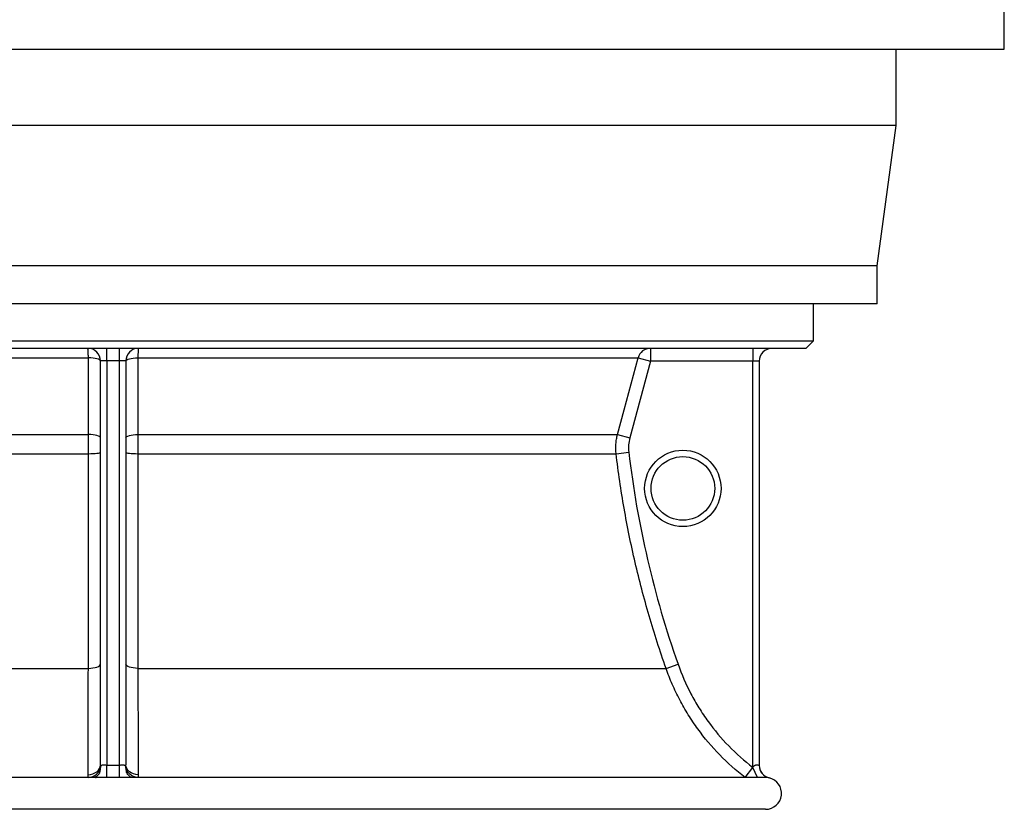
# Model space of a CAD drawing. Header units: millimetres. Extents: x 1309 to 2709, y 450 to 3578.
# Tile 4 of 9: x 1936 to 2709, y 450 to 1070. Entities that reach past the tile are written whole.
import ezdxf

# ---------------------------------------------------------------- set-up
doc = ezdxf.new("R2010")
doc.units = ezdxf.units.MM

msp = doc.modelspace()

# ---------------------------------------------------------------- linework, layer by layer
at = {"color": 7, "linetype": 'Continuous', "lineweight": 25}
for p, q in [((2709.11, 1046.55), (2709.11, 1083.55)), ((1309.11, 1046.55), (2009.11, 1046.55)), ((2009.11, 1046.55), (2709.11, 1046.55)), ((2624.11, 986.55), (2624.11, 1046.55)), ((2624.11, 986.55), (1394.11, 986.55)), ((2609.11, 876.55), (2624.11, 986.55)), ((2609.11, 876.55), (1409.11, 876.55)), ((2609.11, 846.55), (2609.11, 876.55)), ((2609.11, 846.55), (1409.11, 846.55)), ((2559.11, 817.66), (2559.11, 846.55)), ((1459.11, 817.66), (2559.11, 817.66)), ((2553.11, 811.66), (2559.11, 817.66)), ((2553.11, 811.66), (1465.11, 811.66)), ((2004.11, 801.76), (2004.11, 811.66)), ((2014.11, 801.76), (2014.11, 811.66)), ((2431.1, 811.66), (2431.1, 801.66)), ((2511.61, 811.66), (2511.61, 801.66)), ((1596.76, 804.25), (1989.66, 804.25)), ((2004.11, 801.76), (1999.11, 801.76)), ((1999.11, 484.55), (1999.11, 801.76)), ((2014.11, 801.76), (2004.11, 801.76)), ((2004.11, 801.76), (2004.11, 484.43)), ((2019.11, 801.76), (2014.11, 801.76)), ((2014.11, 484.43), (2014.11, 801.76)), ((2019.11, 801.76), (2019.11, 484.55)), ((2028.56, 804.25), (2421.45, 804.25)), ((2431.1, 801.66), (2414.92, 741.39)), ((2421.45, 804.25), (2431.1, 801.66)), ((2511.61, 801.66), (2431.1, 801.66)), ((2516.61, 801.66), (2511.61, 801.66)), ((2511.61, 482.59), (2511.61, 801.66)), ((2516.61, 801.66), (2516.61, 484.08)), ((1612.93, 743.98), (1989.68, 743.98)), ((2028.54, 743.98), (2405.28, 743.98)), ((2405.28, 743.98), (2414.92, 741.39)), ((1614.02, 728.93), (1989.69, 728.93)), ((2028.52, 728.93), (2404.19, 728.93)), ((2404.19, 728.93), (2414.11, 730.1)), ((1574.82, 560.34), (1989.63, 560.34)), ((2028.59, 560.34), (2443.39, 560.34)), ((2443.39, 560.34), (2452.81, 563.66)), ((2004.12, 474.59), (2004.11, 484.43)), ((2014.1, 474.59), (2014.11, 484.43)), ((2505.51, 474.66), (2511.6, 482.59)), ((1995.47, 474.66), (1497.02, 474.66)), ((1995.37, 474.65), (1995.75, 474.66)), ((1998.55, 478.59), (1998.62, 478.75)), ((1998.55, 478.57), (1998.62, 478.75)), ((2019.66, 478.59), (2019.59, 478.76)), ((2022.85, 474.65), (2022.46, 474.66)), ((2521.19, 474.66), (2022.86, 474.66)), ((2009.11, 449.66), (1496.61, 449.66)), ((2521.61, 449.66), (2009.11, 449.66))]:
    msp.add_line(p, q, dxfattribs=at)
at = {"color": 1, "linetype": 'Continuous', "lineweight": 25}
for q in [(2511.6, 482.59), (2511.61, 482.59)]:
    msp.add_line((2515.26, 474.66), q, dxfattribs=at)
at = {"color": 7, "linetype": 'Continuous', "lineweight": 25, "flags": 128}
for points in [[(1999.11, 801.69), (1998.93, 802.17), (1998.4, 802.64), (1997.53, 803.08), (1996.36, 803.46), (1994.94, 803.78), (1993.31, 804.02), (1991.52, 804.18), (1989.66, 804.25)], [(1989.68, 743.98), (1989.67, 763.11), (1989.66, 804.25)], [(2019.11, 801.69), (2019.29, 802.17), (2019.82, 802.64), (2020.68, 803.08), (2021.85, 803.46), (2023.28, 803.78), (2024.91, 804.02), (2026.69, 804.18), (2028.56, 804.25)], [(2028.56, 804.25), (2028.55, 785.12), (2028.54, 743.98)], [(2405.28, 743.98), (2410.47, 763.3), (2421.45, 804.25)], [(1999.11, 741.42), (1998.93, 741.91), (1998.4, 742.37), (1997.53, 742.81), (1996.37, 743.19), (1994.95, 743.51), (1993.32, 743.75), (1991.54, 743.91), (1989.68, 743.98)], [(2019.11, 741.42), (2019.29, 741.91), (2019.82, 742.37), (2020.68, 742.81), (2021.84, 743.19), (2023.27, 743.51), (2024.9, 743.75), (2026.68, 743.91), (2028.54, 743.98)], [(1989.69, 728.93), (1991.55, 728.96), (1993.33, 729.03), (1994.96, 729.14), (1996.38, 729.29), (1997.54, 729.46), (1998.4, 729.66), (1998.93, 729.87), (1999.11, 730.09)], [(2019.11, 730.09), (2019.29, 729.87), (2019.82, 729.66), (2020.68, 729.46), (2021.84, 729.29), (2023.26, 729.14), (2024.89, 729.03), (2026.66, 728.96), (2028.52, 728.93)], [(1989.63, 560.34), (1991.5, 560.42), (1993.28, 560.63), (1994.92, 560.94), (1996.35, 561.35), (1997.52, 561.84), (1998.39, 562.4), (1998.93, 563), (1999.11, 563.62)], [(2028.59, 560.34), (2026.72, 560.42), (2024.93, 560.63), (2023.29, 560.94), (2021.86, 561.35), (2020.69, 561.84), (2019.82, 562.4), (2019.29, 563), (2019.11, 563.62)], [(1989.45, 476.82), (1991.35, 477), (1993.17, 477.46), (1994.83, 478.19), (1996.29, 479.15), (1997.49, 480.32), (1998.38, 481.64), (1998.92, 483.07), (1999.11, 484.55)], [(1989.68, 474.66), (1991.43, 474.97), (1993.11, 475.53), (1994.68, 476.31), (1996.08, 477.29), (1997.26, 478.44), (1998.19, 479.72), (1998.84, 481.09), (1999.18, 482.51)], [(2028.54, 474.66), (2026.79, 474.97), (2025.1, 475.53), (2023.54, 476.31), (2022.14, 477.29), (2020.95, 478.44), (2020.02, 479.72), (2019.37, 481.09), (2019.03, 482.51)], [(2028.76, 476.82), (2026.87, 477), (2025.05, 477.46), (2023.38, 478.19), (2021.92, 479.15), (2020.72, 480.32), (2019.84, 481.64), (2019.29, 483.07), (2019.11, 484.55)]]:
    msp.add_lwpolyline(points, dxfattribs=at)
at = {"color": 7, "linetype": 'Continuous', "lineweight": 25}
for radius in [30, 25]:
    msp.add_circle((2456.61, 701.66), radius, dxfattribs=at)
for centre, radius, start, end in [((1989.21, 801.76), 9.9, 0, 90), ((2029.01, 801.76), 9.9, 90, 180), ((2431.1, 801.67), 9.99, 90.03066, 165.05872), ((2526.61, 801.66), 10, 90, 180), ((2526.61, 484.1), 10, 180, 257.17185), ((2526.61, 484.08), 10, 180.00002, 214.57605), ((2521.61, 462.16), 12.5, 270, 77.17589)]:
    msp.add_arc(centre, radius, start, end, dxfattribs=at)
at = {"color": 1, "linetype": 'Continuous', "lineweight": 25}
for centre, radius, start, end in [((1991.15, 481.8), 8.07, 337.77839, 4.9271), ((2027.07, 481.8), 8.07, 175.07343, 202.10836), ((2526.61, 484.08), 10, 214.57607, 256.95812)]:
    msp.add_arc(centre, radius, start, end, dxfattribs=at)
at = {"color": 7, "linetype": 'Continuous', "lineweight": 25}
for points, knots in [([(1989.66, 804.25), (1989.64, 805.31), (1989.62, 806.3), (1989.58, 807.67), (1989.56, 808.1), (1989.53, 808.89), (1989.51, 809.26), (1989.48, 809.76), (1989.47, 809.92), (1989.45, 810.21), (1989.44, 810.35), (1989.4, 810.73), (1989.38, 810.95), (1989.35, 811.22), (1989.33, 811.29), (1989.31, 811.43), (1989.3, 811.48), (1989.26, 811.62), (1989.23, 811.66), (1989.21, 811.66)], [0, 0, 0, 0, 0.25, 0.25, 0.375, 0.375, 0.5, 0.5, 0.5625, 0.5625, 0.625, 0.625, 0.75, 0.75, 0.8125, 0.8125, 0.875, 0.875, 1, 1, 1, 1]), ([(2029.01, 811.66), (2028.96, 811.66), (2028.91, 811.48), (2028.83, 810.95), (2028.81, 810.74), (2028.77, 810.23), (2028.74, 809.93), (2028.71, 809.43), (2028.7, 809.25), (2028.68, 808.89), (2028.68, 808.7), (2028.65, 808.1), (2028.63, 807.68), (2028.61, 806.99), (2028.61, 806.76), (2028.59, 806.28), (2028.59, 806.04), (2028.57, 805.29), (2028.56, 804.78), (2028.56, 804.25)], [0, 0, 0, 0, 0.25, 0.25, 0.375, 0.375, 0.5, 0.5, 0.5625, 0.5625, 0.625, 0.625, 0.75, 0.75, 0.8125, 0.8125, 0.875, 0.875, 1, 1, 1, 1]), ([(1989.69, 728.93), (1989.69, 731.46), (1989.69, 733.99), (1989.69, 737.75), (1989.69, 739), (1989.68, 741.5), (1989.68, 742.75), (1989.68, 743.98)], [0, 0, 0, 0, 0.5, 0.5, 0.75, 0.75, 1, 1, 1, 1]), ([(2028.54, 743.98), (2028.53, 741.52), (2028.52, 739.03), (2028.52, 735.26), (2028.52, 734), (2028.52, 731.47), (2028.52, 730.2), (2028.52, 728.93)], [0, 0, 0, 0, 0.5, 0.5, 0.75, 0.75, 1, 1, 1, 1]), ([(2404.19, 728.93), (2403.89, 731.46), (2403.84, 733.99), (2404.11, 737.75), (2404.26, 739), (2404.68, 741.5), (2404.95, 742.75), (2405.28, 743.98)], [0, 0, 0, 0, 0.5, 0.5, 0.75, 0.75, 1, 1, 1, 1]), ([(2414.92, 741.39), (2414.43, 739.54), (2414.11, 737.67), (2413.84, 733.91), (2413.88, 732.01), (2414.11, 730.1)], [0, 0, 0, 0, 0.5, 0.5, 1, 1, 1, 1]), ([(1989.63, 560.34), (1989.63, 567.16), (1989.63, 574.01), (1989.64, 587.78), (1989.64, 594.69), (1989.65, 615.5), (1989.66, 629.47), (1989.67, 650.59), (1989.67, 657.66), (1989.67, 671.82), (1989.68, 678.92), (1989.68, 700.27), (1989.69, 714.57), (1989.69, 728.93)], [0, 0, 0, 0, 0.125, 0.125, 0.25, 0.25, 0.5, 0.5, 0.625, 0.625, 0.75, 0.75, 1, 1, 1, 1]), ([(2028.52, 728.93), (2028.53, 721.75), (2028.53, 714.58), (2028.53, 700.27), (2028.53, 693.13), (2028.54, 671.79), (2028.55, 657.63), (2028.55, 636.51), (2028.56, 629.49), (2028.56, 615.51), (2028.57, 608.54), (2028.57, 587.74), (2028.58, 573.98), (2028.59, 560.34)], [0, 0, 0, 0, 0.125, 0.125, 0.25, 0.25, 0.5, 0.5, 0.625, 0.625, 0.75, 0.75, 1, 1, 1, 1]), ([(2443.39, 560.34), (2440.99, 567.16), (2438.68, 574.01), (2434.25, 587.78), (2432.13, 594.69), (2426.07, 615.49), (2422.41, 629.47), (2417.5, 650.59), (2415.96, 657.65), (2413.07, 671.82), (2411.73, 678.92), (2407.99, 700.27), (2405.9, 714.57), (2404.19, 728.93)], [0, 0, 0, 0, 0.125, 0.125, 0.25, 0.25, 0.5, 0.5, 0.625, 0.625, 0.75, 0.75, 1, 1, 1, 1]), ([(2414.11, 730.1), (2417.48, 701.65), (2422.41, 673.55), (2435.31, 618.07), (2443.28, 590.68), (2452.81, 563.66)], [0, 0, 0, 0, 0.5, 0.5, 1, 1, 1, 1]), ([(1989.45, 476.82), (1989.47, 482.25), (1989.49, 488.09), (1989.52, 500.57), (1989.54, 507.2), (1989.55, 516.01), (1989.56, 517.79), (1989.57, 521.42), (1989.57, 523.25), (1989.58, 528.81), (1989.59, 532.59), (1989.6, 538.38), (1989.6, 540.32), (1989.6, 544.25), (1989.61, 546.22), (1989.62, 552.2), (1989.62, 556.24), (1989.63, 560.34)], [0, 0, 0, 0, 0.25, 0.25, 0.5, 0.5, 0.5625, 0.5625, 0.625, 0.625, 0.75, 0.75, 0.8125, 0.8125, 0.875, 0.875, 1, 1, 1, 1]), ([(2028.59, 560.34), (2028.6, 552.13), (2028.61, 544.22), (2028.63, 528.98), (2028.65, 521.64), (2028.67, 512.84), (2028.67, 511.1), (2028.68, 507.65), (2028.68, 505.94), (2028.69, 500.9), (2028.7, 497.64), (2028.71, 492.89), (2028.72, 491.34), (2028.73, 488.28), (2028.73, 486.78), (2028.74, 482.37), (2028.75, 479.54), (2028.76, 476.82)], [0, 0, 0, 0, 0.25, 0.25, 0.5, 0.5, 0.5625, 0.5625, 0.625, 0.625, 0.75, 0.75, 0.8125, 0.8125, 0.875, 0.875, 1, 1, 1, 1]), ([(2505.51, 474.66), (2498.37, 480.14), (2491.72, 486.07), (2479.35, 498.79), (2473.62, 505.57), (2467.06, 514.6), (2465.77, 516.44), (2463.27, 520.16), (2462.04, 522.05), (2458.48, 527.77), (2456.25, 531.67), (2453.11, 537.64), (2452.1, 539.65), (2450.16, 543.7), (2449.22, 545.74), (2446.53, 551.92), (2444.89, 556.09), (2443.39, 560.34)], [0, 0, 0, 0, 0.25, 0.25, 0.5, 0.5, 0.5625, 0.5625, 0.625, 0.625, 0.75, 0.75, 0.8125, 0.8125, 0.875, 0.875, 1, 1, 1, 1]), ([(2452.81, 563.66), (2455.65, 555.62), (2459.04, 547.85), (2464.94, 536.6), (2467.05, 532.92), (2470.41, 527.5), (2471.57, 525.71), (2473.95, 522.18), (2475.16, 520.45), (2481.38, 511.88), (2486.81, 505.45), (2498.53, 493.4), (2504.84, 487.78), (2511.6, 482.59)], [0, 0, 0, 0, 0.25, 0.25, 0.375, 0.375, 0.4375, 0.4375, 0.5, 0.5, 0.75, 0.75, 1, 1, 1, 1]), ([(1999.18, 482.51), (1999.19, 482.5), (1999.19, 482.5), (1999.19, 482.5), (1999.19, 482.49), (1999.19, 482.49), (1999.19, 482.49), (1999.19, 482.49), (1999.19, 482.49), (1999.19, 482.49), (1999.19, 482.49), (1999.19, 482.49), (1999.19, 482.49), (1999.19, 482.49), (1999.19, 482.49), (1999.19, 482.49), (1999.19, 482.49), (1999.19, 482.49), (1999.19, 482.49), (1999.19, 482.49), (1999.19, 482.49), (1999.19, 482.5)], [0, 0, 0, 0, 0.0000135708, 0.0000135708, 0.0000135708, 0.00002085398, 0.00002085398, 0.00002085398, 0.00002627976, 0.00002627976, 0.00002627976, 0.0000304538, 0.0000304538, 0.0000304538, 0.00003464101, 0.00003464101, 0.00003464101, 0.00003985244, 0.00003985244, 0.00003985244, 0.00004859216, 0.00004859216, 0.00004859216, 0.00004859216]), ([(1999.19, 482.5), (1999.23, 482.75), (1999.27, 483), (1999.41, 483.45), (1999.5, 483.66), (1999.73, 484.02), (1999.88, 484.17), (2000.22, 484.4), (2000.42, 484.47), (2000.89, 484.55), (2001.14, 484.56), (2001.67, 484.56), (2001.95, 484.54), (2002.54, 484.49), (2002.85, 484.47), (2003.47, 484.44), (2003.79, 484.43), (2004.11, 484.43)], [0, 0, 0, 0, 0.125, 0.125, 0.25, 0.25, 0.375, 0.375, 0.5, 0.5, 0.625, 0.625, 0.75, 0.75, 0.875, 0.875, 1, 1, 1, 1]), ([(2014.11, 484.43), (2014.43, 484.43), (2014.74, 484.44), (2015.37, 484.47), (2015.68, 484.49), (2016.26, 484.54), (2016.55, 484.56), (2017.08, 484.56), (2017.33, 484.55), (2017.79, 484.47), (2017.99, 484.39), (2018.34, 484.17), (2018.48, 484.02), (2018.72, 483.66), (2018.8, 483.45), (2018.94, 483), (2018.99, 482.75), (2019.02, 482.5)], [0, 0, 0, 0, 0.125, 0.125, 0.25, 0.25, 0.375, 0.375, 0.5, 0.5, 0.625, 0.625, 0.75, 0.75, 0.875, 0.875, 1, 1, 1, 1]), ([(2019.02, 482.5), (2019.02, 482.49), (2019.02, 482.49), (2019.02, 482.49), (2019.02, 482.49), (2019.02, 482.49), (2019.02, 482.49), (2019.02, 482.49), (2019.03, 482.49), (2019.03, 482.49), (2019.03, 482.49), (2019.03, 482.49), (2019.03, 482.49), (2019.03, 482.49), (2019.03, 482.49), (2019.03, 482.49), (2019.03, 482.49), (2019.03, 482.49), (2019.03, 482.5), (2019.03, 482.5), (2019.03, 482.5), (2019.03, 482.51)], [0, 0, 0, 0, 0.00000745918, 0.00000745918, 0.00000745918, 0.00001293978, 0.00001293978, 0.00001293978, 0.00001714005, 0.00001714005, 0.00001714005, 0.00002135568, 0.00002135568, 0.00002135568, 0.00002653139, 0.00002653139, 0.00002653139, 0.00003501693, 0.00003501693, 0.00003501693, 0.00004871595, 0.00004871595, 0.00004871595, 0.00004871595]), ([(2511.61, 482.59), (2511.82, 482.88), (2512.05, 483.16), (2512.42, 483.54), (2512.55, 483.67), (2512.82, 483.9), (2512.96, 484.01), (2513.25, 484.2), (2513.4, 484.29), (2513.7, 484.43), (2513.86, 484.5), (2514.16, 484.59), (2514.32, 484.62), (2514.61, 484.66), (2514.75, 484.66), (2515.16, 484.65), (2515.41, 484.6), (2515.83, 484.47), (2516.01, 484.4), (2516.3, 484.25), (2516.42, 484.19), (2516.57, 484.1), (2516.61, 484.08), (2516.61, 484.08)], [0, 0, 0, 0, 0.125, 0.125, 0.1875, 0.1875, 0.25, 0.25, 0.3125, 0.3125, 0.375, 0.375, 0.4375, 0.4375, 0.5, 0.5, 0.625, 0.625, 0.75, 0.75, 0.875, 0.875, 1, 1, 1, 1]), ([(1998.54, 478.61), (1998.49, 478.49), (1998.28, 477.92), (1997.62, 476.95), (1996.62, 475.91), (1995.62, 475.21), (1994.81, 474.82), (1994.46, 474.71), (1994.32, 474.67)], [0, 0, 0, 0, 0.061322, 0.294613, 0.516881, 0.715625, 0.891112, 1, 1, 1, 1]), ([(2023.87, 474.67), (2023.73, 474.71), (2023.4, 474.82), (2022.56, 475.23), (2021.52, 475.97), (2020.55, 477.02), (2019.91, 477.96), (2019.71, 478.51), (2019.68, 478.61)], [0, 0, 0, 0, 0.117074, 0.290886, 0.494997, 0.714946, 0.947822, 1, 1, 1, 1]), ([(2524.03, 474.39), (2523.98, 474.4), (2523.82, 474.43), (2522.84, 474.58), (2521.78, 474.67), (2521.22, 474.65), (2521.07, 474.65)], [0, 0, 0, 0, 0.199884, 0.699189, 0.917743, 1, 1, 1, 1])]:
    msp.add_open_spline(points, degree=3, knots=knots, dxfattribs=at)
for points in [[(1999.11, 484.55), (1999.11, 483.87), (1999.13, 483.19), (1999.18, 482.51)], [(2004.11, 484.43), (2007.44, 484.43), (2010.77, 484.43), (2014.11, 484.43)], [(2019.03, 482.51), (2019.08, 483.19), (2019.11, 483.87), (2019.11, 484.55)], [(2511.6, 482.59), (2511.6, 482.59), (2511.6, 482.59), (2511.61, 482.59)], [(2516.61, 484.08), (2516.61, 484.09), (2516.61, 484.1), (2516.61, 484.1)], [(1989.68, 474.66), (1989.52, 475.37), (1989.45, 476.09), (1989.45, 476.82)], [(2014.1, 474.59), (2010.77, 474.59), (2007.44, 474.59), (2004.12, 474.59)], [(2028.76, 476.82), (2028.76, 476.09), (2028.69, 475.37), (2028.54, 474.66)]]:
    msp.add_open_spline(points, degree=3, dxfattribs=at)
at = {"color": 1, "linetype": 'Continuous', "lineweight": 25}
for points, knots in [([(2004.12, 474.59), (2002.46, 474.6), (1999.49, 474.63), (1996.7, 474.64), (1995.47, 474.65)], [0, 0, 0, 0, 0.558844, 1, 1, 1, 1]), ([(2022.46, 474.66), (2022.24, 474.66), (2020.57, 474.67), (2017.73, 474.6), (2015.12, 474.59), (2014.1, 474.59)], [0, 0, 0, 0, 0.081643, 0.639344, 1, 1, 1, 1])]:
    msp.add_open_spline(points, degree=3, knots=knots, dxfattribs=at)
msp.add_open_spline([(2524.38, 474.35), (2524.38, 474.35), (2524.37, 474.34), (2524.35, 474.34)], degree=3, dxfattribs=at)

doc.saveas('drawing.dxf')
